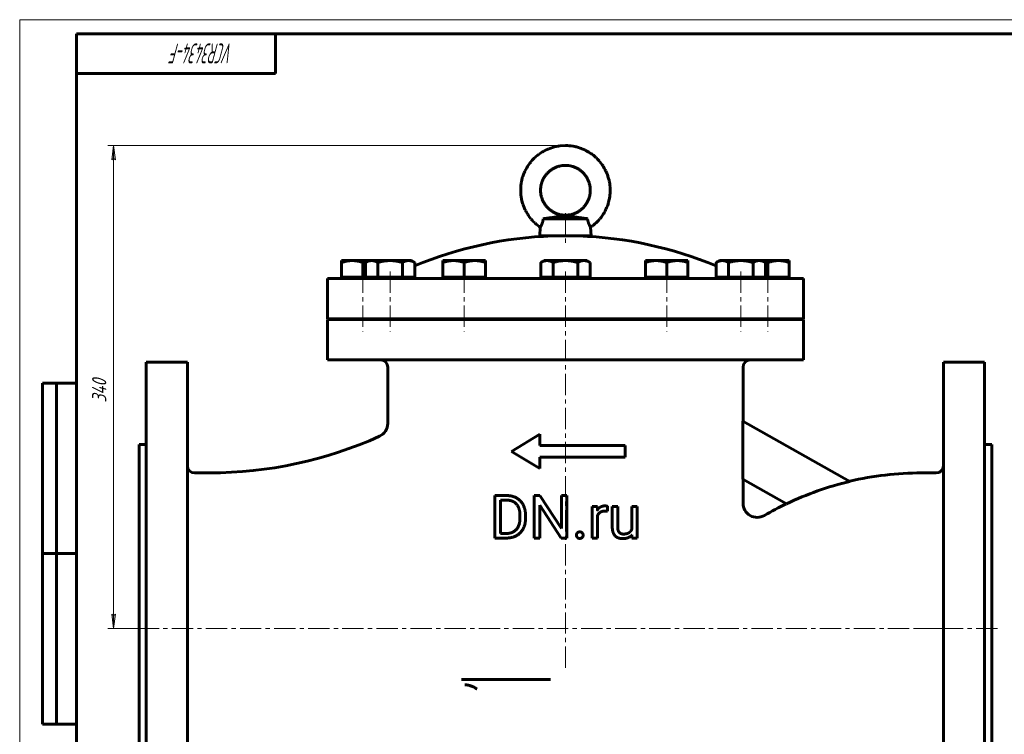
# Model space of a CAD drawing. Header units: millimetres. Extents: x 0 to 624, y 0 to 420.
# Tile 2 of 4: x 0 to 346, y 168 to 420. Entities that reach past the tile are written whole.
import ezdxf

# ---------------------------------------------------------------- set-up
doc = ezdxf.new("R2010")
doc.units = ezdxf.units.MM
for name, pattern in [('K5LT_AXLED', [12, 7.5, -1.5, 1.5, -1.5]), ('K5LT_BASIC', [0]), ('K5LT_THIN', [0])]:
    doc.linetypes.add(name, pattern=pattern)
doc.layers.add('Системный слой', color=7, linetype='Continuous')
doc.layers.add('Системный слой (1)', color=7, linetype='Continuous', true_color=0x6c6c6c)
doc.styles.add('KDIMTEXTSTYLE', font='GOST_AU.SHX', dxfattribs={"width": 0.96, "oblique": 15, "height": 5})
doc.styles.add('KTEXTSTYLE', font='GOST_AU.SHX', dxfattribs={"width": 0.56, "height": 5})
doc.dimstyles.new('KDIMSTYLE (0.50)', dxfattribs={"dimtxt": 5, "dimasz": 1, "dimexe": 2, "dimexo": 0, "dimgap": 1, "dimtad": 1, "dimlfac": 2, "dimtxsty": 'KDIMTEXTSTYLE', "dimsah": 1, "dimcen": 0, "dimdle": 1, "dimadec": 0, "dimazin": 0, "dimtfac": 0.667, "dimtmove": 0, "dimatfit": 3, "dimfxl": 1, "dimtvp": 1, "dimtolj": 1, "dimtzin": 0, "dimarcsym": 0})

# ---------------------------------------------------------------- blocks, each defined once
blk = doc.blocks.new('D0')
at = {"layer": 'Системный слой (1)'}
for points in [[(548.02, 256.35), (548.78, 256.04), (544.16, 254.03), (548.1, 257.17)], [(379.57, 154.19), (383.52, 157.33), (378.89, 155.32), (379.66, 155.01)]]:
    blk.add_hatch(color=7, dxfattribs=at).paths.add_polyline_path(points)
at = {"layer": 'Системный слой (1)', "color": 7, "linetype": 'K5LT_THIN', "lineweight": 18, "true_color": 0xffffff}
for p, q in [((544.16, 254.03), (564.08, 266.02)), ((544.16, 254.03), (550.16, 257.64)), ((548.1, 257.17), (544.16, 254.03)), ((548.02, 256.35), (548.1, 257.17)), ((383.52, 157.33), (544.16, 254.03)), ((544.16, 254.03), (548.78, 256.04)), ((548.78, 256.04), (548.02, 256.35)), ((383.52, 157.33), (377.52, 153.72)), ((383.52, 157.33), (378.89, 155.32)), ((379.57, 154.19), (383.52, 157.33)), ((378.89, 155.32), (379.66, 155.01)), ((379.66, 155.01), (379.57, 154.19))]:
    blk.add_line(p, q, dxfattribs=at)
blk.add_wipeout([(566.08, 267.02), (566.08, 274.4), (579.51, 274.4), (579.51, 267.02)]).dxf.layer = 'Системный слой (1)'
blk.add_line((564.08, 266.02), (582.07, 266.02), dxfattribs=at)
at = {"layer": 'Системный слой (1)', "color": 7, "char_height": 5, "attachment_point": 1, "style": 'KTEXTSTYLE'}
for s, insert in [('\\H5.0;\\W1.000;\\Q15;\\Q15;\\W0.960;∅', (566.08, 273.61)), ('\\H5.0;\\W1.000;\\Q15;\\Q15;\\W0.960;375', (569.38, 273.61))]:
    blk.add_mtext(s, dxfattribs=dict(at, insert=insert))
blk = doc.blocks.new('KDIMARROW_02')
at = {"layer": 'Системный слой'}
blk.add_hatch(color=0, dxfattribs=at).paths.add_polyline_path([(4.5, 0), (5, 0.66), (0, 0), (5, -0.66)])
at = {"layer": 'Системный слой', "color": 0, "linetype": 'K5LT_THIN', "lineweight": 18}
for p, q in [((5, 0.66), (0, 0)), ((0, 0), (5, -0.66)), ((0, 0), (7, 0)), ((4.5, 0), (5, 0.66)), ((5, -0.66), (4.5, 0))]:
    blk.add_line(p, q, dxfattribs=at)
at = {"layer": 'Системный слой (1)', "color": 0, "linetype": 'K5LT_THIN', "lineweight": 18}
blk.add_line((463.84, 205.68), (463.34, 205.68), dxfattribs=at)
blk = doc.blocks.new('D1')
at = {"layer": 'Системный слой (1)'}
for points in [[(538.28, 214.82), (543.15, 216.13), (538.11, 216.13), (538.69, 215.54)], [(389.57, 195.23), (388.99, 195.82), (389.39, 196.54), (384.52, 195.23)]]:
    blk.add_hatch(color=7, dxfattribs=at).paths.add_polyline_path(points)
at = {"layer": 'Системный слой (1)', "color": 7, "linetype": 'K5LT_THIN', "lineweight": 18, "true_color": 0xffffff}
for p, q in [((543.15, 216.13), (564.08, 218.89)), ((384.52, 195.23), (543.15, 216.13)), ((538.69, 215.54), (538.11, 216.13)), ((538.11, 216.13), (543.15, 216.13)), ((543.15, 216.13), (538.28, 214.82)), ((538.28, 214.82), (538.69, 215.54)), ((384.52, 195.23), (389.39, 196.54)), ((389.57, 195.23), (384.52, 195.23)), ((389.39, 196.54), (388.99, 195.82)), ((388.99, 195.82), (389.57, 195.23))]:
    blk.add_line(p, q, dxfattribs=at)
blk.add_wipeout([(566.08, 219.89), (566.08, 227.27), (579.89, 227.27), (579.89, 219.89)]).dxf.layer = 'Системный слой (1)'
blk.add_line((564.08, 218.89), (582.47, 218.89), dxfattribs=at)
at = {"layer": 'Системный слой (1)', "color": 7, "char_height": 5, "attachment_point": 1, "style": 'KTEXTSTYLE'}
for s, insert in [('\\H5.0;\\W1.000;\\Q15;\\Q15;\\W0.960;∅', (566.08, 226.47)), ('\\H5.0;\\W1.000;\\Q15;\\Q15;\\W0.960;320', (569.38, 226.47))]:
    blk.add_mtext(s, dxfattribs=dict(at, insert=insert))
blk = doc.blocks.new('KDIMARROW_01')
at = {"layer": 'Системный слой'}
blk.add_hatch(color=0, dxfattribs=at).paths.add_polyline_path([(-5, -0.66), (0, 0), (-5, 0.66), (-4.5, 0)])
at = {"layer": 'Системный слой', "color": 0, "linetype": 'K5LT_THIN', "lineweight": 18}
for p, q in [((-4.5, 0), (-5, 0.66)), ((-5, 0.66), (0, 0)), ((0, 0), (-5, -0.66)), ((-5, -0.66), (-4.5, 0))]:
    blk.add_line(p, q, dxfattribs=at)
at = {"layer": 'Системный слой (1)', "color": 0, "linetype": 'K5LT_THIN', "lineweight": 18}
blk.add_line((463.84, 205.68), (463.34, 205.68), dxfattribs=at)
blk = doc.blocks.new('U12')
at = {"layer": 'Системный слой (1)', "color": 143, "linetype": 'K5LT_BASIC', "lineweight": 60, "true_color": 0x33acca}
for start, end in [(90, 103.34), (115.7831, 120.3626)]:
    blk.add_arc((317.27, 151.18), 109.25, start, end, dxfattribs=at)
blk = doc.blocks.new('U14')
at = {"layer": 'Системный слой (1)', "color": 143, "linetype": 'K5LT_BASIC', "lineweight": 60, "true_color": 0x33acca}
for p, q in [((254.52, 297.68), (254.52, 278.67)), ((254.52, 258.15), (254.52, 249.76))]:
    blk.add_line(p, q, dxfattribs=at)
blk = doc.blocks.new('U16')
at = {"layer": 'Системный слой (1)', "color": 143, "linetype": 'K5LT_BASIC', "lineweight": 60, "true_color": 0x33acca}
for p, q in [((121.35, 334.69), (120.77, 334.51)), ((121.91, 334.84), (121.35, 334.69)), ((122.44, 334.97), (121.91, 334.84))]:
    blk.add_line(p, q, dxfattribs=at)
blk = doc.blocks.new('U17')
at = {"layer": 'Системный слой (1)', "color": 143, "linetype": 'K5LT_BASIC', "lineweight": 60, "true_color": 0x33acca}
for start, end in [(91.9203, 112.6556), (67.3444, 88.0797)]:
    blk.add_arc((192.02, 206.22), 137.71, start, end, dxfattribs=at)
blk = doc.blocks.new('U18')
at = {"layer": 'Системный слой (1)', "color": 143, "linetype": 'K5LT_BASIC', "lineweight": 60, "true_color": 0x33acca}
for p, q in [((192.02, 343.93), (183.02, 343.93)), ((201.02, 343.93), (192.02, 343.93))]:
    blk.add_line(p, q, dxfattribs=at)
blk = doc.blocks.new('U19')
at = {"layer": 'Системный слой (1)', "color": 143, "linetype": 'K5LT_BASIC', "lineweight": 60, "true_color": 0x33acca}
for p, q in [((185.65, 374.34), (185.07, 374.06)), ((185.95, 374.46), (185.65, 374.34)), ((186.09, 374.52), (185.95, 374.46)), ((186.17, 374.55), (186.09, 374.52)), ((186.21, 374.57), (186.17, 374.55)), ((186.89, 374.82), (186.21, 374.57)), ((187.51, 375.02), (186.89, 374.82)), ((187.82, 375.11), (187.51, 375.02)), ((187.97, 375.15), (187.82, 375.11)), ((188.05, 375.17), (187.97, 375.15)), ((188.09, 375.18), (188.05, 375.17)), ((188.8, 375.35), (188.09, 375.18)), ((189.43, 375.47), (188.8, 375.35)), ((189.75, 375.52), (189.43, 375.47)), ((189.91, 375.54), (189.75, 375.52)), ((189.99, 375.55), (189.91, 375.54)), ((190.03, 375.55), (189.99, 375.55)), ((192.02, 375.68), (190.03, 375.55)), ((192.74, 375.67), (192.02, 375.68)), ((193.38, 375.62), (192.74, 375.67)), ((193.7, 375.59), (193.38, 375.62)), ((193.86, 375.57), (193.7, 375.59)), ((193.94, 375.56), (193.86, 375.57)), ((193.98, 375.56), (193.94, 375.56)), ((194.7, 375.45), (193.98, 375.56)), ((195.33, 375.33), (194.7, 375.45)), ((195.65, 375.26), (195.33, 375.33)), ((195.8, 375.22), (195.65, 375.26)), ((195.88, 375.2), (195.8, 375.22)), ((195.92, 375.19), (195.88, 375.2)), ((196.63, 374.99), (195.92, 375.19)), ((197.24, 374.79), (196.63, 374.99)), ((197.54, 374.68), (197.24, 374.79)), ((197.69, 374.63), (197.54, 374.68)), ((197.76, 374.6), (197.69, 374.63)), ((197.8, 374.58), (197.76, 374.6)), ((198.48, 374.3), (197.8, 374.58)), ((199.06, 374.02), (198.48, 374.3)), ((180.8, 370.98), (180.35, 370.51)), ((181.02, 371.2), (180.8, 370.98)), ((181.14, 371.32), (181.02, 371.2)), ((181.2, 371.37), (181.14, 371.32)), ((181.23, 371.4), (181.2, 371.37)), ((181.77, 371.89), (181.23, 371.4)), ((182.27, 372.3), (181.77, 371.89)), ((182.52, 372.49), (182.27, 372.3)), ((182.65, 372.59), (182.52, 372.49)), ((182.72, 372.64), (182.65, 372.59)), ((182.75, 372.66), (182.72, 372.64)), ((183.35, 373.08), (182.75, 372.66)), ((183.9, 373.42), (183.35, 373.08)), ((184.17, 373.59), (183.9, 373.42)), ((184.31, 373.67), (184.17, 373.59)), ((184.38, 373.7), (184.31, 373.67)), ((184.42, 373.72), (184.38, 373.7)), ((185.07, 374.06), (184.42, 373.72)), ((199.35, 373.88), (199.06, 374.02)), ((199.49, 373.8), (199.35, 373.88)), ((199.56, 373.76), (199.49, 373.8)), ((199.59, 373.74), (199.56, 373.76)), ((200.23, 373.37), (199.59, 373.74)), ((200.77, 373.03), (200.23, 373.37)), ((201.04, 372.85), (200.77, 373.03)), ((201.17, 372.76), (201.04, 372.85)), ((201.23, 372.71), (201.17, 372.76)), ((201.26, 372.69), (201.23, 372.71)), ((201.85, 372.24), (201.26, 372.69)), ((202.34, 371.83), (201.85, 372.24)), ((202.58, 371.62), (202.34, 371.83)), ((202.7, 371.51), (202.58, 371.62)), ((202.76, 371.45), (202.7, 371.51)), ((202.79, 371.43), (202.76, 371.45)), ((203.31, 370.91), (202.79, 371.43)), ((203.75, 370.44), (203.31, 370.91)), ((178.09, 367.28), (177.76, 366.62)), ((178.4, 367.84), (178.09, 367.28)), ((178.57, 368.12), (178.4, 367.84)), ((178.65, 368.25), (178.57, 368.12)), ((178.69, 368.32), (178.65, 368.25)), ((178.71, 368.35), (178.69, 368.32)), ((179.12, 368.96), (178.71, 368.35)), ((179.5, 369.48), (179.12, 368.96)), ((179.7, 369.74), (179.5, 369.48)), ((179.8, 369.86), (179.7, 369.74)), ((179.85, 369.92), (179.8, 369.86)), ((179.87, 369.96), (179.85, 369.92)), ((180.35, 370.51), (179.87, 369.96)), ((203.96, 370.2), (203.75, 370.44)), ((204.07, 370.08), (203.96, 370.2)), ((204.12, 370.02), (204.07, 370.08)), ((204.15, 369.99), (204.12, 370.02)), ((204.6, 369.41), (204.15, 369.99)), ((204.98, 368.89), (204.6, 369.41)), ((205.16, 368.62), (204.98, 368.89)), ((205.25, 368.49), (205.16, 368.62)), ((205.29, 368.42), (205.25, 368.49)), ((205.31, 368.39), (205.29, 368.42)), ((205.69, 367.76), (205.31, 368.39)), ((206, 367.19), (205.69, 367.76)), ((176.86, 364.2), (176.7, 363.58)), ((176.95, 364.51), (176.86, 364.2)), ((177, 364.66), (176.95, 364.51)), ((177.03, 364.74), (177, 364.66)), ((177.04, 364.78), (177.03, 364.74)), ((177.28, 365.47), (177.04, 364.78)), ((177.52, 366.07), (177.28, 365.47)), ((177.65, 366.36), (177.52, 366.07)), ((177.71, 366.51), (177.65, 366.36)), ((177.75, 366.58), (177.71, 366.51)), ((177.76, 366.62), (177.75, 366.58)), ((206.14, 366.91), (206, 367.19)), ((206.21, 366.76), (206.14, 366.91)), ((206.25, 366.69), (206.21, 366.76)), ((206.27, 366.66), (206.25, 366.69)), ((206.56, 365.98), (206.27, 366.66)), ((206.8, 365.39), (206.56, 365.98)), ((206.91, 365.08), (206.8, 365.39)), ((206.96, 364.93), (206.91, 365.08)), ((206.98, 364.86), (206.96, 364.93)), ((207, 364.82), (206.98, 364.86)), ((207.21, 364.11), (207, 364.82)), ((207.37, 363.49), (207.21, 364.11)), ((176.29, 360.62), (176.28, 360.3)), ((176.3, 360.78), (176.29, 360.62)), ((176.36, 361.63), (176.3, 360.9)), ((176.3, 360.9), (176.3, 360.86)), ((176.3, 360.86), (176.3, 360.78)), ((176.45, 362.27), (176.36, 361.63)), ((176.5, 362.59), (176.45, 362.27)), ((176.53, 362.74), (176.5, 362.59)), ((176.54, 362.82), (176.53, 362.74)), ((176.55, 362.86), (176.54, 362.82)), ((176.7, 363.58), (176.55, 362.86)), ((207.43, 363.18), (207.37, 363.49)), ((207.47, 363.02), (207.43, 363.18)), ((207.48, 362.94), (207.47, 363.02)), ((207.49, 362.9), (207.48, 362.94)), ((207.61, 362.18), (207.49, 362.9)), ((207.69, 361.54), (207.61, 362.18)), ((207.72, 361.22), (207.69, 361.54)), ((207.73, 361.06), (207.72, 361.22)), ((207.74, 360.98), (207.73, 361.06)), ((207.74, 360.94), (207.74, 360.98)), ((207.77, 360.21), (207.74, 360.94)), ((176.28, 360.3), (176.28, 359.66)), ((176.28, 359.66), (176.31, 358.92)), ((176.31, 358.92), (176.31, 358.88)), ((176.31, 358.88), (176.31, 358.8)), ((176.31, 358.8), (176.33, 358.64)), ((176.33, 358.64), (176.36, 358.32)), ((176.36, 358.32), (176.43, 357.68)), ((176.43, 357.68), (176.56, 356.96)), ((176.56, 356.96), (176.56, 356.92)), ((176.56, 356.92), (176.58, 356.84)), ((207.34, 356.28), (207.5, 357)), ((207.5, 357.04), (207.52, 357.12)), ((207.5, 357), (207.5, 357.04)), ((207.52, 357.12), (207.55, 357.28)), ((207.55, 357.28), (207.6, 357.59)), ((207.6, 357.59), (207.68, 358.23)), ((207.68, 358.23), (207.74, 358.96)), ((207.74, 358.96), (207.75, 359)), ((207.75, 359.08), (207.76, 359.24)), ((207.75, 359), (207.75, 359.08)), ((207.76, 359.24), (207.77, 359.56)), ((207.77, 359.56), (207.77, 360.21)), ((176.58, 356.84), (176.61, 356.69)), ((176.61, 356.69), (176.68, 356.37)), ((176.68, 356.37), (176.84, 355.75)), ((176.84, 355.75), (177.05, 355.05)), ((177.05, 355.05), (177.06, 355.01)), ((177.06, 355.01), (177.09, 354.93)), ((177.09, 354.93), (177.14, 354.78)), ((177.14, 354.78), (177.25, 354.48)), ((177.25, 354.48), (177.48, 353.88)), ((177.48, 353.88), (177.78, 353.21)), ((206.33, 353.35), (206.4, 353.5)), ((206.4, 353.5), (206.53, 353.79)), ((206.53, 353.79), (206.77, 354.39)), ((206.77, 354.39), (207.01, 355.08)), ((207.01, 355.08), (207.02, 355.12)), ((207.02, 355.12), (207.04, 355.2)), ((207.04, 355.2), (207.09, 355.35)), ((207.09, 355.35), (207.18, 355.66)), ((207.18, 355.66), (207.34, 356.28)), ((177.78, 353.21), (177.8, 353.17)), ((177.8, 353.17), (177.83, 353.1)), ((177.83, 353.1), (177.9, 352.95)), ((177.9, 352.95), (178.05, 352.67)), ((178.05, 352.67), (178.36, 352.1)), ((178.36, 352.1), (178.74, 351.48)), ((178.74, 351.48), (178.76, 351.44)), ((178.76, 351.44), (178.8, 351.37)), ((178.8, 351.37), (178.89, 351.24)), ((178.89, 351.24), (179.07, 350.97)), ((179.07, 350.97), (179.44, 350.45)), ((179.44, 350.45), (179.9, 349.88)), ((204.17, 349.91), (204.2, 349.94)), ((204.2, 349.94), (204.25, 350)), ((204.25, 350), (204.35, 350.13)), ((204.35, 350.13), (204.55, 350.38)), ((204.55, 350.38), (204.92, 350.9)), ((204.92, 350.9), (205.33, 351.51)), ((205.33, 351.51), (205.35, 351.54)), ((205.35, 351.54), (205.4, 351.61)), ((205.4, 351.61), (205.48, 351.75)), ((205.48, 351.75), (205.64, 352.02)), ((205.64, 352.02), (205.95, 352.59)), ((205.95, 352.59), (206.28, 353.24)), ((206.28, 353.24), (206.3, 353.28)), ((206.3, 353.28), (206.33, 353.35)), ((179.9, 349.88), (179.93, 349.85)), ((179.93, 349.85), (179.98, 349.78)), ((179.98, 349.78), (180.08, 349.66)), ((180.08, 349.66), (180.29, 349.42)), ((180.29, 349.42), (180.73, 348.95)), ((180.73, 348.95), (181.26, 348.44)), ((181.26, 348.44), (181.29, 348.41)), ((181.29, 348.41), (181.34, 348.35)), ((181.34, 348.35), (181.46, 348.25)), ((181.46, 348.25), (181.7, 348.03)), ((181.7, 348.03), (182.2, 347.62)), ((182.2, 347.62), (182.77, 347.19)), ((182.77, 347.19), (182.79, 347.17)), ((182.79, 347.17), (182.83, 347.14)), ((182.83, 347.14), (182.91, 347.08)), ((182.91, 347.08), (183.08, 346.97)), ((183.08, 346.97), (183.17, 346.9)), ((200.87, 346.9), (201.3, 347.2)), ((201.3, 347.2), (201.32, 347.22)), ((201.32, 347.22), (201.36, 347.25)), ((201.36, 347.25), (201.44, 347.31)), ((201.44, 347.31), (201.6, 347.43)), ((201.6, 347.43), (201.92, 347.68)), ((201.92, 347.68), (202.54, 348.2)), ((202.54, 348.2), (202.82, 348.46)), ((202.82, 348.46), (202.85, 348.49)), ((202.85, 348.49), (202.91, 348.55)), ((202.91, 348.55), (203.02, 348.66)), ((203.02, 348.66), (203.25, 348.88)), ((203.25, 348.88), (203.69, 349.35)), ((203.69, 349.35), (204.17, 349.91))]:
    blk.add_line(p, q, dxfattribs=at)
blk = doc.blocks.new('U20')
at = {"layer": 'Системный слой (1)', "color": 143, "linetype": 'K5LT_BASIC', "lineweight": 60, "true_color": 0x33acca}
for p, q in [((262.14, 334.84), (261.6, 334.97)), ((262.69, 334.69), (262.14, 334.84)), ((263.27, 334.51), (262.69, 334.69))]:
    blk.add_line(p, q, dxfattribs=at)
blk = doc.blocks.new('D6')
at = {"layer": 'Системный слой (1)'}
for points in [[(33.72, 370.68), (33.06, 375.68), (32.4, 370.68), (33.06, 371.18)], [(33.06, 205.68), (33.72, 210.68), (33.06, 210.18), (32.4, 210.68)]]:
    blk.add_hatch(color=7, dxfattribs=at).paths.add_polyline_path(points)
at = {"layer": 'Системный слой (1)', "color": 7, "linetype": 'K5LT_THIN', "lineweight": 18, "true_color": 0xffffff}
for p, q in [((192.68, 375.68), (31.06, 375.68)), ((32.4, 370.68), (33.06, 375.68)), ((33.06, 375.68), (33.72, 370.68)), ((33.06, 371.18), (32.4, 370.68)), ((33.72, 370.68), (33.06, 371.18)), ((33.06, 205.68), (32.4, 210.68)), ((32.4, 210.68), (33.06, 210.18)), ((33.06, 210.18), (33.72, 210.68)), ((33.72, 210.68), (33.06, 205.68)), ((42.02, 205.68), (31.06, 205.68))]:
    blk.add_line(p, q, dxfattribs=at)
blk.add_wipeout([(32.06, 285.21), (24.68, 285.21), (24.68, 295.72), (32.06, 295.72)]).dxf.layer = 'Системный слой (1)'
blk.add_line((33.06, 205.68), (33.06, 375.68), dxfattribs=at)
at = {"layer": 'Системный слой (1)', "color": 7, "insert": (25.48, 285.21), "char_height": 5, "attachment_point": 1, "rotation": 90, "style": 'KTEXTSTYLE'}
blk.add_mtext('\\H5.0;\\W1.000;\\Q15;\\Q15;\\W0.960;340', dxfattribs=at)
blk = doc.blocks.new('U21')
at = {"color": 7, "linetype": 'K5LT_THIN', "lineweight": 18, "true_color": 0xffffff}
for p, q in [((0, 0), (0, 420)), ((0, 420), (594, 420))]:
    blk.add_line(p, q, dxfattribs=at)
at = {"color": 143, "linetype": 'K5LT_BASIC', "lineweight": 60, "true_color": 0x33acca}
for p, q in [((20, 5), (20, 415)), ((20, 415), (589, 415)), ((90, 415), (90, 401)), ((90, 401), (20, 401)), ((8, 172), (8, 292)), ((20, 292), (8, 292)), ((13, 172), (13, 292)), ((20, 232), (8, 232)), ((20, 172), (8, 172))]:
    blk.add_line(p, q, dxfattribs=at)
at = {"color": 7, "insert": (75.17, 404.64), "char_height": 7, "attachment_point": 1, "rotation": 180, "style": 'KTEXTSTYLE'}
blk.add_mtext('\\H5.0;\\W1.000;\\Q15;\\Q15;\\W0.560;\\H7.00;VCR3434-F', dxfattribs=at)

msp = doc.modelspace()

# ---------------------------------------------------------------- linework, layer by layer
at = {"layer": 'Системный слой (1)', "color": 143, "linetype": 'K5LT_BASIC', "lineweight": 60, "true_color": 0x33acca}
for p, q in [((184.2286, 349.9314), (192.0228, 349.9314)), ((192.0228, 349.9314), (199.817, 349.9314)), ((183.1714, 346.904), (183.0228, 343.9314)), ((200.8741, 346.904), (201.0228, 343.9314)), ((113.2728, 334.5116), (113.2728, 335.1815)), ((113.2728, 335.1815), (117.0228, 335.1815)), ((113.2728, 329.3315), (113.2728, 334.5116)), ((117.0228, 335.1815), (122.8185, 335.1815)), ((120.7728, 329.3315), (120.7728, 334.5116)), ((122.8185, 335.1815), (121.6582, 334.5116)), ((121.6582, 329.3315), (121.6582, 334.5116)), ((122.8185, 335.1815), (123.8233, 335.1815)), ((123.8233, 335.1815), (130.3185, 335.1815)), ((125.9883, 329.3315), (125.9883, 334.5116)), ((130.3185, 335.1815), (136.8137, 335.1815)), ((134.6486, 329.3315), (134.6486, 334.5116)), ((136.8137, 335.1815), (137.8185, 335.1815)), ((137.8185, 335.1815), (138.9787, 334.5116)), ((138.9787, 329.3315), (138.9787, 334.5116)), ((148.8978, 335.1815), (152.6478, 335.1815)), ((148.8978, 334.5116), (148.8978, 335.1815)), ((148.8978, 329.3315), (148.8978, 334.5116)), ((152.6478, 335.1815), (160.1478, 335.1815)), ((156.3978, 329.3315), (156.3978, 334.5116)), ((160.1478, 335.1815), (163.8978, 335.1815)), ((163.8978, 335.1815), (163.8978, 334.5116)), ((163.8978, 329.3315), (163.8978, 334.5116)), ((184.5228, 335.1815), (183.3625, 334.5116)), ((183.3625, 329.3315), (183.3625, 334.5116)), ((184.5228, 335.1815), (185.5276, 335.1815)), ((185.5276, 335.1815), (192.0228, 335.1815)), ((187.6926, 329.3315), (187.6926, 334.5116)), ((192.0228, 335.1815), (198.518, 335.1815)), ((196.3529, 329.3315), (196.3529, 334.5116)), ((198.518, 335.1815), (199.5228, 335.1815)), ((199.5228, 335.1815), (200.683, 334.5116)), ((200.683, 329.3315), (200.683, 334.5116)), ((220.1478, 334.5116), (220.1478, 335.1815)), ((220.1478, 335.1815), (223.8978, 335.1815)), ((220.1478, 329.3315), (220.1478, 334.5116)), ((223.8978, 335.1815), (231.3978, 335.1815)), ((227.6478, 329.3315), (227.6478, 334.5116)), ((231.3978, 335.1815), (235.1478, 335.1815)), ((235.1478, 335.1815), (235.1478, 334.5116)), ((235.1478, 329.3315), (235.1478, 334.5116)), ((246.2271, 335.1815), (245.0668, 334.5116)), ((245.0668, 329.3315), (245.0668, 334.5116)), ((246.2271, 335.1815), (247.2319, 335.1815)), ((247.2319, 335.1815), (253.7271, 335.1815)), ((249.397, 329.3315), (249.397, 334.5116)), ((253.7271, 335.1815), (260.2223, 335.1815)), ((258.0572, 329.3315), (258.0572, 334.5116)), ((260.2223, 335.1815), (261.2271, 335.1815)), ((261.2271, 335.1815), (262.3873, 334.5116)), ((261.2271, 335.1815), (267.0228, 335.1815)), ((262.3873, 329.3315), (262.3873, 334.5116)), ((263.2728, 329.3315), (263.2728, 334.5116)), ((267.0228, 335.1815), (270.7728, 335.1815)), ((270.7728, 335.1815), (270.7728, 334.5116)), ((270.7728, 329.3315), (270.7728, 334.5116)), ((113.2728, 329.3315), (113.2728, 328.9314)), ((117.0228, 329.3315), (113.2728, 329.3315)), ((120.7728, 329.3315), (117.0228, 329.3315)), ((121.6582, 329.3315), (120.7728, 329.3315)), ((123.8233, 329.3315), (121.6582, 329.3315)), ((122.8185, 329.3315), (122.8185, 328.9314)), ((125.9883, 329.3315), (123.8233, 329.3315)), ((130.3185, 329.3315), (125.9883, 329.3315)), ((134.6486, 329.3315), (130.3185, 329.3315)), ((136.8137, 329.3315), (134.6486, 329.3315)), ((138.9787, 329.3315), (136.8137, 329.3315)), ((137.8185, 329.3315), (137.8185, 328.9314)), ((148.8978, 329.3315), (148.8978, 328.9314)), ((152.6478, 329.3315), (148.8978, 329.3315)), ((156.3978, 329.3315), (152.6478, 329.3315)), ((160.1478, 329.3315), (156.3978, 329.3315)), ((163.8978, 329.3315), (160.1478, 329.3315)), ((163.8978, 329.3315), (163.8978, 328.9314)), ((185.5276, 329.3315), (183.3625, 329.3315)), ((184.5228, 329.3315), (184.5228, 328.9314)), ((187.6926, 329.3315), (185.5276, 329.3315)), ((192.0228, 329.3315), (187.6926, 329.3315)), ((196.3529, 329.3315), (192.0228, 329.3315)), ((198.518, 329.3315), (196.3529, 329.3315)), ((200.683, 329.3315), (198.518, 329.3315)), ((199.5228, 329.3315), (199.5228, 328.9314)), ((220.1478, 329.3315), (220.1478, 328.9314)), ((223.8978, 329.3315), (220.1478, 329.3315)), ((227.6478, 329.3315), (223.8978, 329.3315)), ((231.3978, 329.3315), (227.6478, 329.3315)), ((235.1478, 329.3315), (231.3978, 329.3315)), ((235.1478, 329.3315), (235.1478, 328.9314)), ((247.2319, 329.3315), (245.0668, 329.3315)), ((246.2271, 329.3315), (246.2271, 328.9314)), ((249.397, 329.3315), (247.2319, 329.3315)), ((253.7271, 329.3315), (249.397, 329.3315)), ((258.0572, 329.3315), (253.7271, 329.3315)), ((260.2223, 329.3315), (258.0572, 329.3315)), ((262.3873, 329.3315), (260.2223, 329.3315)), ((261.2271, 329.3315), (261.2271, 328.9314)), ((263.2728, 329.3315), (262.3873, 329.3315)), ((267.0228, 329.3315), (263.2728, 329.3315)), ((270.7728, 329.3315), (267.0228, 329.3315)), ((270.7728, 329.3315), (270.7728, 328.9314)), ((108.2728, 314.6814), (108.2728, 328.9314)), ((108.2728, 328.9314), (275.7728, 328.9314)), ((275.7728, 314.6814), (275.7728, 328.9314)), ((108.2728, 314.6814), (275.7728, 314.6814)), ((108.2728, 314.4314), (275.7728, 314.4314)), ((108.2728, 300.1814), (108.2728, 314.4314)), ((115.7728, 314.6814), (115.7728, 314.4314)), ((125.3185, 314.6814), (125.3185, 314.4314)), ((135.3185, 314.6814), (135.3185, 314.4314)), ((151.3978, 314.6814), (151.3978, 314.4314)), ((161.3978, 314.6814), (161.3978, 314.4314)), ((187.0228, 314.6814), (187.0228, 314.4314)), ((197.0228, 314.6814), (197.0228, 314.4314)), ((222.6478, 314.6814), (222.6478, 314.4314)), ((232.6478, 314.6814), (232.6478, 314.4314)), ((248.7271, 314.6814), (248.7271, 314.4314)), ((258.7271, 314.6814), (258.7271, 314.4314)), ((268.2728, 314.6814), (268.2728, 314.4314)), ((275.7728, 300.1814), (275.7728, 314.4314)), ((44.5228, 299.4314), (59.0228, 299.4314)), ((44.5228, 111.9314), (44.5228, 299.4314)), ((59.0228, 111.9314), (59.0228, 299.4314)), ((108.2728, 300.1814), (275.7728, 300.1814)), ((129.5228, 297.6814), (129.5228, 277.873)), ((254.4728, 278.6956), (254.4728, 258.177)), ((292.1389, 257.4423), (254.4728, 278.6956)), ((183.0388, 274.0189), (173.0388, 268.0189)), ((183.0388, 274.0189), (183.0388, 270.0189)), ((42.0228, 140.9314), (42.0228, 270.4314)), ((42.0228, 270.4314), (44.5228, 270.4314)), ((183.0388, 262.0189), (173.0388, 268.0189)), ((213.0388, 270.0189), (183.0388, 270.0189)), ((213.0388, 270.0189), (213.0388, 266.0189)), ((213.0388, 266.0189), (183.0388, 266.0189)), ((183.0388, 266.0189), (183.0388, 262.0189)), ((61.5228, 260.4314), (66.7728, 260.4314)), ((254.4728, 258.177), (269.8133, 249.521)), ((171.3994, 252.4474), (167.1679, 252.4474)), ((167.1679, 252.4474), (167.1679, 237.4932)), ((171.3994, 250.8246), (169.1501, 250.8246)), ((169.1501, 250.8246), (169.1501, 239.1057)), ((181.0585, 252.4474), (181.0585, 237.4932)), ((183.0408, 252.4474), (181.0585, 252.4474)), ((190.6, 240.8826), (183.0408, 252.4474)), ((190.6, 252.4474), (190.6, 240.8826)), ((192.5617, 252.4474), (190.6, 252.4474)), ((192.5617, 252.4474), (192.5617, 237.4932)), ((190.5692, 237.4932), (183.0408, 249.0272)), ((183.0408, 249.0272), (183.0408, 237.4932)), ((203.2572, 248.6061), (201.4084, 248.6061)), ((201.4084, 248.6061), (201.4084, 237.4932)), ((203.2946, 247.3355), (203.2572, 248.6061)), ((206.78, 248.6678), (206.7697, 246.9012)), ((208.5111, 248.6061), (208.5111, 241.4372)), ((210.4112, 248.6061), (208.5111, 248.6061)), ((210.4112, 248.6061), (210.4112, 241.4167)), ((217.2617, 248.6061), (215.3514, 248.6061)), ((215.3514, 248.6061), (215.3514, 240.5201)), ((217.2617, 248.6061), (217.2617, 237.4932)), ((176.0315, 245.4325), (176.0315, 244.5184)), ((177.9932, 245.412), (177.9932, 244.5184)), ((203.3085, 245.3879), (203.3085, 237.4932)), ((171.2146, 239.1057), (169.1501, 239.1057)), ((171.2146, 237.4932), (167.1679, 237.4932)), ((183.0408, 237.4932), (181.0585, 237.4932)), ((192.5617, 237.4932), (190.5692, 237.4932)), ((203.3085, 237.4932), (201.4084, 237.4932)), ((215.4439, 237.4932), (215.4043, 238.5927)), ((217.2617, 237.4932), (215.4439, 237.4932)), ((155.4753, 187.6814), (157.8987, 187.6814)), ((186.8279, 187.6814), (155.4753, 187.6814)), ((174.4154, 187.6814), (186.8279, 187.6814)), ((174.4154, 187.6814), (175.1587, 187.6814))]:
    msp.add_line(p, q, dxfattribs=at)
at = {"layer": 'Системный слой (1)', "color": 30, "linetype": 'K5LT_AXLED', "lineweight": 18, "true_color": 0xff8000}
for p, q in [((192.0228, 351.9314), (192.0228, 340.9314)), ((120.7728, 331.3315), (120.7728, 310.1983)), ((130.3185, 331.3315), (130.3185, 310.1983)), ((156.3978, 331.3315), (156.3978, 310.1983)), ((192.0228, 331.3315), (192.0228, 190.6814)), ((227.6478, 331.3315), (227.6478, 310.1983)), ((253.7271, 331.3315), (253.7271, 310.1983)), ((263.2728, 331.3315), (263.2728, 310.1983))]:
    msp.add_line(p, q, dxfattribs=at)
at = {"layer": 'Системный слой (1)', "color": 143, "linetype": 'K5LT_BASIC', "lineweight": 60, "true_color": 0x33acca}
for centre, radius, start, end in [((187.0228, 342.9314), 1, 67.319201, 90), ((197.0228, 342.9314), 1, 90, 112.680799), ((127.0228, 297.6814), 2.5, 0, 90), ((257.0228, 297.6814), 2.5, 90, 180), ((124.5228, 277.873), 5, 294.315739, 0), ((66.7728, 405.6814), 145.25, 270, 294.315739), ((61.5228, 262.9314), 2.5, 180, 270), ((317.2728, 151.1814), 109.1929, 103.307567, 115.762332), ((259.5228, 249.7613), 5, 180, 300.362587)]:
    msp.add_arc(centre, radius, start, end, dxfattribs=at)
for points, degree, knots in [([(192.0228, 368.6814), (191.6572, 368.6814), (191.2888, 368.6582), (190.5634, 368.5666), (190.2008, 368.4974), (189.4927, 368.3156), (189.1416, 368.2015), (188.4618, 367.9324), (188.1278, 367.7752), (187.4871, 367.423), (187.1754, 367.2252), (186.5839, 366.7955), (186.2995, 366.5601), (185.7665, 366.0597), (185.5138, 365.7905), (185.0478, 365.2272), (184.8308, 364.9285), (184.439, 364.3113), (184.2612, 363.9877), (183.9499, 363.3262), (183.814, 362.983), (183.588, 362.2876), (183.4962, 361.9301), (183.3592, 361.2119), (183.313, 360.8457), (183.2671, 360.116), (183.2671, 359.7468), (183.313, 359.0172), (183.3592, 358.6509), (183.4962, 357.9327), (183.588, 357.5752), (183.814, 356.8798), (183.9499, 356.5366), (184.2612, 355.8751), (184.439, 355.5516), (184.8308, 354.9343), (185.0478, 354.6356), (185.5138, 354.0723), (185.7665, 353.8032), (186.2995, 353.3027), (186.5839, 353.0674), (187.1754, 352.6376), (187.4871, 352.4398), (188.1278, 352.0876), (188.4618, 351.9304), (189.1416, 351.6613), (189.4927, 351.5472), (190.2008, 351.3654), (190.5634, 351.2962), (191.2888, 351.2046), (191.6572, 351.1814), (192.3883, 351.1814), (192.7568, 351.2046), (193.4821, 351.2962), (193.8447, 351.3654), (194.5529, 351.5472), (194.904, 351.6613), (195.5838, 351.9304), (195.9178, 352.0876), (196.5585, 352.4398), (196.8702, 352.6376), (197.4616, 353.0674), (197.7461, 353.3027), (198.2791, 353.8032), (198.5318, 354.0723), (198.9978, 354.6356), (199.2148, 354.9343), (199.6065, 355.5516), (199.7844, 355.8751), (200.0957, 356.5366), (200.2316, 356.8798), (200.4575, 357.5752), (200.5493, 357.9327), (200.6863, 358.6509), (200.7326, 359.0172), (200.7785, 359.7468), (200.7785, 360.116), (200.7326, 360.8457), (200.6863, 361.2119), (200.5493, 361.9301), (200.4575, 362.2876), (200.2316, 362.983), (200.0957, 363.3262), (199.7844, 363.9877), (199.6065, 364.3113), (199.2148, 364.9285), (198.9978, 365.2272), (198.5318, 365.7905), (198.2791, 366.0597), (197.7461, 366.5601), (197.4616, 366.7955), (196.8702, 367.2252), (196.5585, 367.423), (195.9178, 367.7752), (195.5838, 367.9324), (194.904, 368.2015), (194.5529, 368.3156), (193.8447, 368.4974), (193.4821, 368.5666), (192.7568, 368.6582), (192.3883, 368.6814), (192.0228, 368.6814)], 3, [0, 0, 0, 0, 0.02, 0.02, 0.04, 0.04, 0.06, 0.06, 0.08, 0.08, 0.1, 0.1, 0.12, 0.12, 0.14, 0.14, 0.16, 0.16, 0.18, 0.18, 0.2, 0.2, 0.22, 0.22, 0.24, 0.24, 0.26, 0.26, 0.28, 0.28, 0.3, 0.3, 0.32, 0.32, 0.34, 0.34, 0.36, 0.36, 0.38, 0.38, 0.4, 0.4, 0.42, 0.42, 0.44, 0.44, 0.46, 0.46, 0.48, 0.48, 0.5, 0.5, 0.52, 0.52, 0.54, 0.54, 0.56, 0.56, 0.58, 0.58, 0.6, 0.6, 0.62, 0.62, 0.64, 0.64, 0.66, 0.66, 0.68, 0.68, 0.7, 0.7, 0.72, 0.72, 0.74, 0.74, 0.76, 0.76, 0.78, 0.78, 0.8, 0.8, 0.82, 0.82, 0.84, 0.84, 0.86, 0.86, 0.88, 0.88, 0.9, 0.9, 0.92, 0.92, 0.94, 0.94, 0.96, 0.96, 0.98, 0.98, 1, 1, 1, 1]), ([(184.2286, 349.9314), (184.2097, 349.7614), (184.1723, 349.4995), (184.1156, 349.2123), (184.0791, 349.0499), (184.0419, 348.8964), (183.9948, 348.7224), (183.9336, 348.5206), (183.878, 348.3552), (183.8103, 348.1693), (183.7504, 348.0185), (183.6819, 347.8578), (183.6264, 347.7352), (183.5623, 347.6008), (183.5057, 347.4881), (183.4489, 347.3798), (183.4046, 347.2982), (183.3717, 347.2394), (183.3383, 347.1804), (183.3062, 347.1252), (183.2777, 347.077), (183.254, 347.0376), (183.2356, 347.0073), (183.2187, 346.9798), (183.2021, 346.9529), (183.1879, 346.9303), (183.1791, 346.9162), (183.1731, 346.9067), (183.1714, 346.904), (183.1714, 346.904)], 3, [0, 0, 0, 0, 2.80185357, 4.35113093, 4.95230764, 5.67421618, 7.11505877, 8.1850917, 9.5940824, 10.49558274, 12.18900986, 13.06843039, 14.47806868, 15.45630535, 16.94660576, 18.04317493, 19.25424438, 20.11598458, 20.56667979, 21.96644799, 22.93509482, 23.4214195, 24.55797563, 25.20438222, 25.84710663, 27.26569524, 28.18969275, 28.64631085, 30, 30, 30, 30]), ([(199.2042, 350.0072), (198.9584, 350.0381), (198.4642, 350.1013), (197.8948, 350.1768), (197.4868, 350.2322), (197.1589, 350.2772), (196.8337, 350.3226), (196.5122, 350.3683), (196.2739, 350.4026), (196.0388, 350.4367), (195.8071, 350.4707), (195.5046, 350.5156), (195.1381, 350.5706), (194.7844, 350.6246), (194.5135, 350.6664), (194.2605, 350.7055), (194.0186, 350.7432), (193.7869, 350.7793), (193.574, 350.8125), (193.3735, 350.8435), (193.147, 350.8781), (192.9855, 350.9021), (192.8356, 350.9235), (192.736, 350.9372), (192.6436, 350.9494), (192.557, 350.9601), (192.4787, 350.9691), (192.4069, 350.9766), (192.3427, 350.9827), (192.2845, 350.9874), (192.2338, 350.9909), (192.1759, 350.9941), (192.1146, 350.9965), (192.0518, 350.9976), (192.0015, 350.9977), (191.9602, 350.9971), (191.9167, 350.9959), (191.8641, 350.9939), (191.7979, 350.9901), (191.7116, 350.9836), (191.6281, 350.9757), (191.5388, 350.966), (191.4537, 350.9559), (191.3624, 350.9443), (191.2753, 350.9326), (191.1874, 350.9203), (191.0603, 350.9021), (190.9233, 350.8818), (190.759, 350.8568), (190.5711, 350.8279), (190.3281, 350.7902), (190.0647, 350.7491), (189.8101, 350.7095), (189.5473, 350.6687), (189.2639, 350.6251), (188.977, 350.5813), (188.7242, 350.5431), (188.5058, 350.5104), (188.2356, 350.4703), (187.9611, 350.43), (187.6829, 350.3898), (187.4747, 350.36), (187.203, 350.3214), (186.8727, 350.2752), (186.4314, 350.2147), (185.9589, 350.1512), (185.4125, 350.0797), (185.0442, 350.0327), (184.8413, 350.0072)], 3, [0, 0, 0, 0, 3.24895176, 6.57784079, 7.70120506, 8.83108479, 11.09252053, 12.2207364, 13.34335392, 14.4617261, 15.56858526, 16.66746946, 18.83686805, 20.93122257, 21.93134083, 22.91575456, 24.76838279, 25.64119672, 26.50301304, 28.08342461, 28.7849997, 30.05769631, 30.61234324, 31.10581227, 31.58144984, 32.00625481, 32.3972524, 32.73446904, 33.05306459, 33.32254939, 33.56280415, 33.76435889, 34.12297631, 34.39345049, 34.60119367, 34.78789181, 34.94056741, 35.18039481, 35.49592615, 35.84624454, 36.38900243, 36.69975859, 37.16108911, 37.66268148, 38.08663613, 38.49785504, 39.02089054, 40.05963831, 40.63691549, 41.59201965, 42.99656022, 44.4208735, 45.66067996, 46.90024761, 48.4174747, 49.92743617, 51.17442526, 52.14381021, 53.12036071, 55.09675451, 56.08514915, 57.06907928, 58.03089226, 59.88752514, 61.6483681, 64.08518014, 66.30270974, 69, 69, 69, 69]), ([(200.8741, 346.904), (200.8741, 346.904), (200.8716, 346.908), (200.8622, 346.923), (200.8521, 346.939), (200.8396, 346.9591), (200.8247, 346.9832), (200.8067, 347.0126), (200.7825, 347.0526), (200.7547, 347.099), (200.7229, 347.1534), (200.6948, 347.2024), (200.6652, 347.2546), (200.6338, 347.3115), (200.5993, 347.3751), (200.5595, 347.4503), (200.5176, 347.5322), (200.4702, 347.6282), (200.4186, 347.7362), (200.3573, 347.8723), (200.3021, 348.0026), (200.2619, 348.1025), (200.2135, 348.2282), (200.1582, 348.3808), (200.0916, 348.5846), (200.0324, 348.7878), (199.9817, 348.9834), (199.9315, 349.203), (199.8711, 349.5137), (199.8348, 349.7706), (199.817, 349.9314)], 3, [0, 0, 0, 0, 1.52845172, 2.54579714, 3.56258419, 4.06992054, 5.08378629, 6.0965653, 6.60183497, 8.11261086, 9.11597875, 9.61327316, 10.59743413, 11.56410103, 12.03892981, 13.13334733, 14.36395773, 14.82126464, 16.19248679, 17.58793803, 18.539052, 19.50942144, 19.99809112, 21.4624488, 22.88791546, 24.23661748, 25.47341137, 26.59213887, 28.26401041, 31, 31, 31, 31]), ([(204.3818, 248.4264), (203.7296, 248.0412), (203.3015, 247.3469), (203.2946, 247.3355)], 2, [0, 0, 0, 1.96727517, 2, 2, 2]), ([(203.3085, 245.3879), (203.505, 245.8563), (204.1815, 246.5726), (205.188, 246.9834), (205.8454, 246.9834)], 2, [0, 0, 0, 0.95729969, 1.97864985, 3, 3, 3]), ([(160.8864, 184.3511), (160.8143, 184.4023), (160.7035, 184.4784), (160.5512, 184.5774), (160.3954, 184.6746), (160.2351, 184.7683), (160.0708, 184.8586), (159.9455, 184.9247), (159.8183, 184.9891), (159.6893, 185.0515), (159.5145, 185.1325), (159.2915, 185.229), (159.0638, 185.3183), (158.9156, 185.3722), (158.7294, 185.4379), (158.5412, 185.4987), (158.314, 185.5642), (158.1231, 185.6157), (157.8834, 185.6735), (157.6437, 185.7226), (157.4524, 185.7564), (157.3091, 185.779), (157.166, 185.7989), (156.9293, 185.8272), (156.7422, 185.8424), (156.6041, 185.8497)], 3, [0, 0, 0, 0, 1.57991514, 2.37497553, 3.17190952, 4.76430714, 5.56194905, 6.36209675, 7.16228752, 7.96378591, 8.76717114, 10.38297895, 12.00628966, 12.8227383, 12.99516504, 15.276639, 16.09911369, 16.92219221, 18.56895602, 20.22173517, 21.04647896, 21.871344, 22.69974047, 23.53328522, 26, 26, 26, 26])]:
    msp.add_open_spline(points, degree=degree, knots=knots, dxfattribs=at)
for points, degree in [([(184.8413, 350.0072), (184.6366, 349.9815), (184.4324, 349.9563), (184.2286, 349.9314)], 3), ([(199.817, 349.9314), (199.6132, 349.9562), (199.409, 349.9815), (199.2042, 350.0072)], 3), ([(177.9932, 245.412), (177.9932, 247.0347), (177.0483, 249.6332), (175.292, 251.4717), (172.8682, 252.4474), (171.3994, 252.4474)], 2), ([(176.0315, 245.4325), (176.0315, 246.7163), (175.4153, 248.7191), (174.2239, 250.1057), (172.5087, 250.8246), (171.3994, 250.8246)], 2), ([(205.9378, 248.8116), (205.034, 248.8116), (204.3818, 248.4264)], 2), ([(205.8454, 246.9834), (206.1124, 246.9834), (206.5335, 246.9526), (206.7697, 246.9012)], 2), ([(206.4103, 248.7653), (206.1432, 248.8116), (205.9378, 248.8116)], 2), ([(206.78, 248.6678), (206.6773, 248.7191), (206.4103, 248.7653)], 2), ([(171.2146, 239.1057), (172.8168, 239.1057), (174.9531, 240.4512), (176.0315, 242.8853), (176.0315, 244.5184)], 2), ([(171.2146, 237.4932), (172.7757, 237.4932), (175.2715, 238.4689), (177.0483, 240.2972), (177.9932, 242.8956), (177.9932, 244.5184)], 2), ([(196.186, 239.3163), (195.883, 238.9825), (195.883, 238.4998)], 2), ([(197.0641, 239.6501), (196.489, 239.6501), (196.186, 239.3163)], 2), ([(197.9423, 239.3163), (197.6393, 239.6501), (197.0641, 239.6501)], 2), ([(198.2453, 238.4998), (198.2453, 238.9825), (197.9423, 239.3163)], 2), ([(208.5111, 241.4372), (208.5111, 240.328), (208.773, 239.5371)], 2), ([(208.773, 239.5371), (209.0349, 238.7463), (209.5176, 238.2533)], 2), ([(210.5806, 240.179), (210.4112, 240.6669), (210.4112, 241.4167)], 2), ([(211.7002, 239.0133), (211.3356, 239.1263), (210.7501, 239.6912), (210.5806, 240.179)], 2), ([(214.3757, 239.3677), (213.667, 238.9003), (212.4551, 238.9003)], 2), ([(215.3514, 240.5201), (215.0343, 239.802), (214.3757, 239.3677)], 2), ([(195.883, 238.4998), (195.883, 238.0273), (196.186, 237.6987)], 2), ([(196.186, 237.6987), (196.489, 237.37), (197.0641, 237.37)], 2), ([(197.0641, 237.37), (197.6393, 237.37), (197.9423, 237.6987)], 2), ([(197.9423, 237.6987), (198.2453, 238.0273), (198.2453, 238.4998)], 2), ([(209.5176, 238.2533), (210.0003, 237.7603), (210.6731, 237.524)], 2), ([(210.6731, 237.524), (211.3458, 237.2878), (212.1572, 237.2878)], 2), ([(212.4551, 238.9003), (212.0648, 238.9003), (211.7002, 239.0133)], 2), ([(212.1572, 237.2878), (213.3486, 237.2878), (214.1805, 237.673)], 2), ([(214.1805, 237.673), (214.9172, 238.014), (215.4043, 238.5927)], 2)]:
    msp.add_open_spline(points, degree=degree, dxfattribs=at)
for points in [[(117.0228, 335.1815), (115.2824, 335.1815), (113.2728, 334.5116)], [(120.7728, 334.5116), (118.7632, 335.1815), (117.0228, 335.1815)], [(123.8233, 335.1815), (122.8185, 335.1815), (121.6582, 334.5116)], [(125.9883, 334.5116), (124.8281, 335.1815), (123.8233, 335.1815)], [(130.3185, 335.1815), (128.3088, 335.1815), (125.9883, 334.5116)], [(134.6486, 334.5116), (132.3281, 335.1815), (130.3185, 335.1815)], [(136.8137, 335.1815), (135.8088, 335.1815), (134.6486, 334.5116)], [(138.9787, 334.5116), (137.8185, 335.1815), (136.8137, 335.1815)], [(152.6478, 335.1815), (150.9074, 335.1815), (148.8978, 334.5116)], [(156.3978, 334.5116), (154.3882, 335.1815), (152.6478, 335.1815)], [(160.1478, 335.1815), (158.4074, 335.1815), (156.3978, 334.5116)], [(163.8978, 334.5116), (161.8882, 335.1815), (160.1478, 335.1815)], [(185.5276, 335.1815), (184.5228, 335.1815), (183.3625, 334.5116)], [(187.6926, 334.5116), (186.5324, 335.1815), (185.5276, 335.1815)], [(192.0228, 335.1815), (190.0132, 335.1815), (187.6926, 334.5116)], [(196.3529, 334.5116), (194.0324, 335.1815), (192.0228, 335.1815)], [(198.518, 335.1815), (197.5132, 335.1815), (196.3529, 334.5116)], [(200.683, 334.5116), (199.5228, 335.1815), (198.518, 335.1815)], [(223.8978, 335.1815), (222.1574, 335.1815), (220.1478, 334.5116)], [(227.6478, 334.5116), (225.6382, 335.1815), (223.8978, 335.1815)], [(231.3978, 335.1815), (229.6574, 335.1815), (227.6478, 334.5116)], [(235.1478, 334.5116), (233.1382, 335.1815), (231.3978, 335.1815)], [(247.2319, 335.1815), (246.2271, 335.1815), (245.0668, 334.5116)], [(249.397, 334.5116), (248.2367, 335.1815), (247.2319, 335.1815)], [(253.7271, 335.1815), (251.7175, 335.1815), (249.397, 334.5116)], [(258.0572, 334.5116), (255.7367, 335.1815), (253.7271, 335.1815)], [(260.2223, 335.1815), (259.2175, 335.1815), (258.0572, 334.5116)], [(262.3873, 334.5116), (261.2271, 335.1815), (260.2223, 335.1815)], [(267.0228, 335.1815), (265.2824, 335.1815), (263.2728, 334.5116)], [(270.7728, 334.5116), (268.7632, 335.1815), (267.0228, 335.1815)]]:
    msp.add_rational_spline(points, [1, 1.0379548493, 1], degree=2, dxfattribs=at)

# ---------------------------------------------------------------- block references
at = {"layer": 'Системный слой (1)'}
for name in ['U19', 'U17', 'U18', 'U16', 'U20', 'U14']:
    msp.add_blockref(name, (0, 0), dxfattribs=at)

# ---------------------------------------------------------------- dimensions: what is measured, and where the dimension line sits
at = {"layer": 'Системный слой (1)', "color": 7}
dim = msp.add_diameter_dim_2p(p1=(303.1957, 108.9849), p2=(624.4809, 302.3779), dimstyle='KDIMSTYLE (0.50)', override={"dimtih": 1, "dimtoh": 1, "dimpost": '\\H5.0;\\W0.960;\\Q15;<>', "dimblk1": 'KDIMARROW_02', "dimblk2": 'KDIMARROW_02', "dimclrt": 7, "dimtol": 1, "dimtp": 0, "dimtm": 0, "dimtdec": 5, "dimtmove": 1, "dimatfit": 2, "dimtolj": 1}, dxfattribs=at)
dim.commit()
dim.dimension.update_dxf_attribs({"geometry": 'D0', "text_midpoint": (566.0774, 266.0189), "dimtype": 163})

# ---------------------------------------------------------------- next in the draw order: linework, layer by layer
at = {"layer": 'Системный слой (1)', "color": 143, "linetype": 'K5LT_BASIC', "lineweight": 60, "true_color": 0x33acca}
for p, q in [((339.5228, 299.4314), (325.0228, 299.4314)), ((342.0228, 270.4314), (339.5228, 270.4314)), ((317.2728, 260.4314), (322.5228, 260.4314))]:
    msp.add_line(p, q, dxfattribs=at)
msp.add_arc((322.5228, 262.9314), 2.5, 270, 0, dxfattribs=at)

# ---------------------------------------------------------------- next in the draw order: block references
at = {"layer": 'Системный слой (1)'}
msp.add_blockref('U12', (0, 0), dxfattribs=at)

# ---------------------------------------------------------------- next in the draw order: dimensions: what is measured, and where the dimension line sits
at = {"layer": 'Системный слой (1)', "color": 7}
dim = msp.add_diameter_dim_2p(p1=(305.2089, 184.7835), p2=(622.4677, 226.5793), dimstyle='KDIMSTYLE (0.50)', override={"dimtih": 1, "dimtoh": 1, "dimpost": '\\H5.0;\\W0.960;\\Q15;<>', "dimblk1": 'KDIMARROW_01', "dimblk2": 'KDIMARROW_01', "dimclrt": 7, "dimtol": 1, "dimtp": 0, "dimtm": 0, "dimtdec": 5, "dimtmove": 1, "dimatfit": 2, "dimtolj": 1}, dxfattribs=at)
dim.commit()
dim.dimension.update_dxf_attribs({"geometry": 'D1', "text_midpoint": (566.0774, 218.8869), "dimtype": 163})

# ---------------------------------------------------------------- next in the draw order: linework, layer by layer
at = {"layer": 'Системный слой (1)', "color": 143, "linetype": 'K5LT_BASIC', "lineweight": 60, "true_color": 0x33acca}
for p, q in [((325.0228, 111.9314), (325.0228, 299.4314)), ((339.5228, 111.9314), (339.5228, 299.4314)), ((342.0228, 140.9314), (342.0228, 270.4314))]:
    msp.add_line(p, q, dxfattribs=at)
at = {"layer": 'Системный слой (1)', "color": 30, "linetype": 'K5LT_AXLED', "lineweight": 18, "true_color": 0xff8000}
for p, q in [((325.0228, 205.6814), (40.0228, 205.6814)), ((344.0228, 205.6814), (315.2728, 205.6814))]:
    msp.add_line(p, q, dxfattribs=at)

# ---------------------------------------------------------------- next in the draw order: dimensions: what is measured, and where the dimension line sits
at = {"layer": 'Системный слой (1)', "color": 7}
dim = msp.add_linear_dim(base=(33.0626, 205.6814), p1=(192.6808, 375.6814), p2=(42.0228, 205.6814), angle=90, dimstyle='KDIMSTYLE (0.50)', override={"dimexo": 0, "dimpost": '\\H5.0;\\W0.960;\\Q15;<>', "dimblk1": 'KDIMARROW_01', "dimblk2": 'KDIMARROW_01', "dimse1": 0, "dimse2": 0, "dimclrt": 7, "dimtol": 1, "dimtp": 0, "dimtm": 0, "dimtdec": 5, "dimtolj": 1}, dxfattribs=at)
dim.commit()
dim.dimension.update_dxf_attribs({"geometry": 'D6', "text_midpoint": (33.0626, 290.6814), "dimtype": 160})

# ---------------------------------------------------------------- next in the draw order: block references
msp.add_blockref('U21', (0, 0))

doc.saveas('drawing.dxf')
